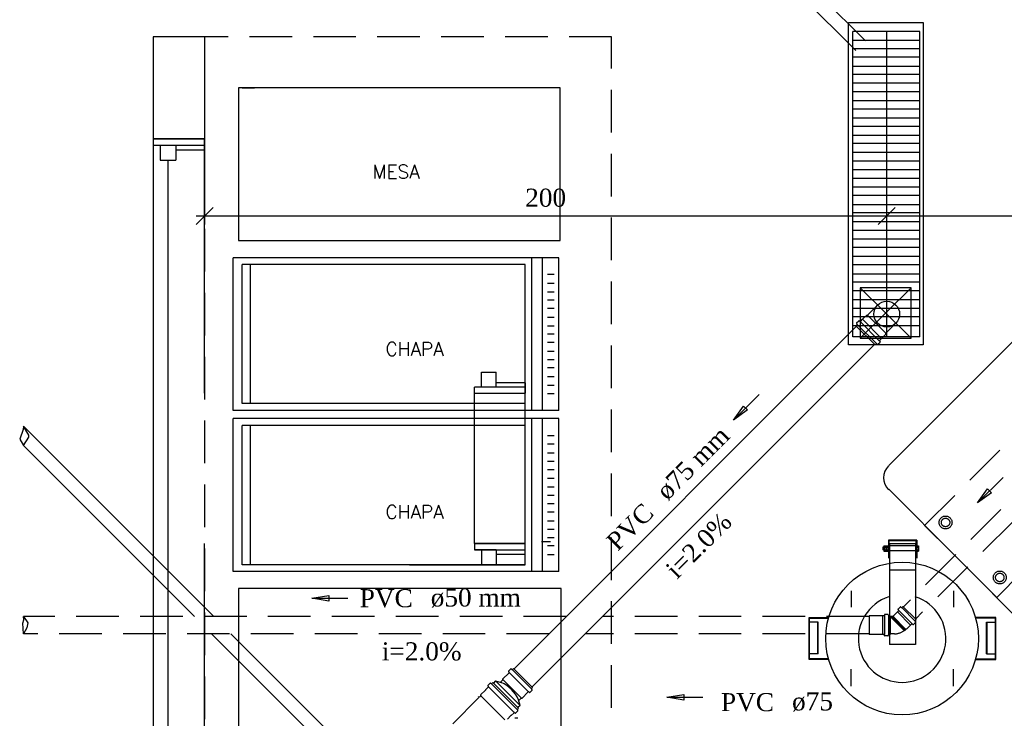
# Model space of a CAD drawing. Header units: millimetres. Extents: x 481 to 729890, y -1 to 83.
# Tile 48 of 60: x 568.94 to 580.49, y 35.22 to 43.42. Entities that reach past the tile are written whole.
import ezdxf

# ---------------------------------------------------------------- set-up
doc = ezdxf.new("R2010")
doc.units = ezdxf.units.MM
doc.header["$MEASUREMENT"] = 0
doc.linetypes.add('Dashed', pattern=[0.75, 0.5, -0.25])
doc.layers.add('3', color=1, linetype='Continuous')
for name, color, linetype, lineweight in [('Simbolos', 1, 'Continuous', 30), ('SIMBOLOS INT', 8, 'Continuous', 5), ('Simbolos_int', 1, 'Continuous', 30), ('TQ-Sentido tubo', 7, 'Continuous', 20), ('TQ-Seção tubo', 1, 'Continuous', 30), ('TQ-Textos tubo', 7, 'Continuous', 20)]:
    doc.layers.add(name, color=color, linetype=linetype, lineweight=lineweight)
doc.styles.add('ROMANS', font='ROMANS')
doc.styles.add('TimesNewRoman', font='times.ttf')
doc.dimstyles.get("Standard").update_dxf_attribs({"dimtxt": 0.18, "dimasz": 0.18, "dimexe": 0.18, "dimexo": 0.0625, "dimgap": 0.09, "dimtad": 0, "dimtih": 1, "dimtoh": 1, "dimdec": 4, "dimzin": 0, "dimdsep": 46, "dimtxsty": 'Standard', "dimcen": 0.09, "dimadec": 0, "dimazin": 0, "dimtfac": 1, "dimtdec": 4, "dimtofl": 0, "dimtmove": 0, "dimatfit": 3, "dimfxl": 0, "dimtolj": 1, "dimtzin": 0, "dimarcsym": 0})
doc.dimstyles.new('UM_25.000000', dxfattribs={"dimtxt": 0.18, "dimasz": 0.2, "dimexe": 0.1, "dimexo": 0.2, "dimgap": 0, "dimtad": 1, "dimtih": 1, "dimtoh": 1, "dimdec": 1, "dimlfac": 25, "dimzin": 0, "dimdsep": 46, "dimtxsty": 'Standard', "dimblk": 'CLOSED', "dimblk1": 'CLOSED', "dimblk2": 'CLOSED', "dimcen": 0.09, "dimdle": 0.1, "dimadec": 1, "dimazin": 2, "dimtfac": 1, "dimtdec": 4, "dimtofl": 0, "dimtmove": 0, "dimatfit": 3, "dimldrblk": 'CLOSED', "dimfxl": 0, "dimtolj": 1, "dimarcsym": 0})

# ---------------------------------------------------------------- blocks, each defined once
blk = doc.blocks.new('_OBLIQUE')
at = {"color": 0, "linetype": 'ByBlock', "lineweight": -2}
blk.add_line((-0.5, -0.5), (0.5, 0.5), dxfattribs=at)
blk = doc.blocks.new('*D95')
at = {"color": 0, "lineweight": -2}
for p, q in [((571.107, 43.013), (571.107, 41.015)), ((579.111, 40.163), (579.111, 41.215)), ((571.007, 41.115), (579.211, 41.115))]:
    blk.add_line(p, q, dxfattribs=at)
at = {"layer": 'Defpoints', "color": 0}
for p in [(571.107, 43.213), (579.111, 41.115), (579.111, 39.963)]:
    blk.add_point(p, dxfattribs=at)
at = {"color": 0, "lineweight": -2, "xscale": 0.2, "yscale": 0.2, "zscale": 0.2, "rotation": 180}
blk.add_blockref('_OBLIQUE', (571.107, 41.115), dxfattribs=at)
at = {"color": 0, "lineweight": -2, "xscale": 0.2, "yscale": 0.2, "zscale": 0.2}
blk.add_blockref('_OBLIQUE', (579.111, 41.115), dxfattribs=at)
at = {"color": 7, "insert": (575.109, 41.327), "char_height": 0.2118, "attachment_point": 5, "rotation": 0.0057, "style": 'TimesNewRoman'}
blk.add_mtext('\\A1;200', dxfattribs=at)
blk = doc.blocks.new('*D96')
at = {"color": 0, "lineweight": -2}
for p, q in [((579.111, 40.163), (579.111, 41.215)), ((583.372, 40.651), (583.372, 41.215)), ((579.011, 41.115), (583.472, 41.115))]:
    blk.add_line(p, q, dxfattribs=at)
at = {"layer": 'Defpoints', "color": 0}
for p in [(583.372, 41.115), (583.372, 40.451), (579.111, 39.963)]:
    blk.add_point(p, dxfattribs=at)
at = {"color": 0, "lineweight": -2, "xscale": 0.2, "yscale": 0.2, "zscale": 0.2, "rotation": 180}
blk.add_blockref('_OBLIQUE', (579.111, 41.115), dxfattribs=at)
at = {"color": 0, "lineweight": -2, "xscale": 0.2, "yscale": 0.2, "zscale": 0.2}
blk.add_blockref('_OBLIQUE', (583.372, 41.115), dxfattribs=at)
at = {"color": 7, "insert": (581.242, 41.327), "char_height": 0.2118, "attachment_point": 5, "rotation": 0.0057, "style": 'TimesNewRoman'}
blk.add_mtext('\\A1;106.5', dxfattribs=at)

msp = doc.modelspace()

# ---------------------------------------------------------------- linework, layer by layer
at = {"color": 7}
for p, q in [((570.5044, 43.2134), (570.5044, 42.0194)), ((571.1074, 43.2134), (570.5044, 43.2134)), ((571.1074, 43.2134), (571.1074, 42.0194)), ((579.5014, 43.2794), (578.7124, 43.2794)), ((578.7124, 39.6974), (578.7124, 43.2794)), ((579.1114, 39.6974), (579.1114, 43.2794)), ((579.5014, 39.6974), (579.5014, 43.2794)), ((579.5014, 43.1714), (578.7124, 43.1714)), ((579.5014, 43.0754), (578.7124, 43.0754)), ((579.5014, 42.9764), (578.7124, 42.9764)), ((579.5014, 42.8684), (578.7124, 42.8684)), ((579.1354, 38.1884), (583.9204, 42.9734)), ((579.5014, 42.7724), (578.7124, 42.7724)), ((579.5014, 42.6704), (578.7124, 42.6704)), ((579.5014, 42.5684), (578.7124, 42.5684)), ((579.5014, 42.4664), (578.7124, 42.4664)), ((579.5014, 42.3674), (578.7124, 42.3674)), ((579.5014, 42.2624), (578.7124, 42.2624)), ((579.5014, 42.1634), (578.7124, 42.1634)), ((579.5014, 42.0584), (578.7124, 42.0584)), ((570.5044, 42.0194), (571.1074, 42.0194)), ((570.5044, 42.0194), (570.5044, 41.9414)), ((571.1074, 42.0194), (570.5044, 42.0194)), ((570.5044, 42.0194), (570.5044, 37.2464)), ((570.7684, 41.9414), (570.5044, 41.9414)), ((571.1074, 41.9414), (570.5044, 41.9414)), ((570.5854, 41.9414), (570.5854, 41.7674)), ((570.7684, 41.9414), (570.7684, 41.7674)), ((571.1074, 41.8904), (571.1074, 42.0194)), ((571.1074, 39.0344), (571.1074, 42.0194)), ((579.5014, 41.9624), (578.7124, 41.9624)), ((570.7684, 41.8904), (571.1074, 41.8904)), ((579.5014, 41.8574), (578.7124, 41.8574)), ((570.5854, 41.7674), (570.7684, 41.7674)), ((570.6784, 39.2834), (570.6784, 41.7674)), ((579.5014, 41.7554), (578.7124, 41.7554)), ((579.5014, 41.6534), (578.7124, 41.6534)), ((579.5014, 41.5544), (578.7124, 41.5544)), ((579.5014, 41.4524), (578.7124, 41.4524)), ((579.5014, 41.3534), (578.7124, 41.3534)), ((579.5014, 41.2454), (578.7124, 41.2454)), ((579.5014, 41.1494), (578.7124, 41.1494)), ((579.5014, 41.0444), (578.7124, 41.0444)), ((579.5014, 40.9424), (578.7124, 40.9424)), ((579.5014, 40.8434), (578.7124, 40.8434)), ((579.5014, 40.7444), (578.7124, 40.7444)), ((575.2654, 40.6244), (571.4434, 40.6244)), ((571.4434, 38.8334), (571.4434, 40.6244)), ((574.9474, 38.8334), (574.9474, 40.6244)), ((575.0704, 38.8334), (575.0704, 40.6244)), ((575.2654, 38.8334), (575.2654, 40.6244)), ((579.5014, 40.6394), (578.7124, 40.6394)), ((574.8694, 40.5434), (571.5484, 40.5434)), ((571.5484, 38.9144), (571.5484, 40.5434)), ((571.6474, 38.9144), (571.6474, 40.5434)), ((574.8694, 38.9144), (574.8694, 40.5434)), ((579.5014, 40.5404), (578.7124, 40.5404)), ((575.2084, 40.4294), (575.1304, 40.4294)), ((575.2084, 40.3214), (575.1304, 40.3214)), ((579.5014, 40.4324), (578.7124, 40.4324)), ((579.5014, 40.3364), (578.7124, 40.3364)), ((575.2084, 40.2224), (575.1304, 40.2224)), ((579.5014, 40.2344), (578.7124, 40.2344)), ((578.7994, 39.6794), (579.3994, 40.2704)), ((579.3994, 39.6794), (578.7994, 40.2704)), ((575.2084, 40.1264), (575.1304, 40.1264)), ((579.5014, 40.1324), (578.7124, 40.1324)), ((575.2084, 40.0274), (575.1304, 40.0274)), ((579.5014, 40.0304), (578.7124, 40.0304)), ((575.2084, 39.9224), (575.1304, 39.9224)), ((579.5014, 39.9314), (578.7124, 39.9314)), ((575.2084, 39.8234), (575.1304, 39.8234)), ((579.5014, 39.8264), (578.7124, 39.8264)), ((575.2084, 39.7274), (575.1304, 39.7274)), ((575.2084, 39.6314), (575.1304, 39.6314)), ((579.5014, 39.6974), (578.7124, 39.6974)), ((575.2084, 39.5264), (575.1304, 39.5264)), ((575.2084, 39.4274), (575.1304, 39.4274)), ((570.6784, 34.5374), (570.6784, 39.2834)), ((574.3564, 39.2834), (574.5274, 39.2834)), ((574.3564, 39.1064), (574.3564, 39.2834)), ((574.5274, 39.1064), (574.5274, 39.2834)), ((575.2084, 39.3314), (575.1304, 39.3314)), ((575.2084, 39.2264), (575.1304, 39.2264)), ((574.5274, 39.1064), (574.2754, 39.1064)), ((574.2754, 39.0344), (574.2754, 39.1064)), ((574.8694, 39.1064), (574.2754, 39.1064)), ((574.8694, 39.1574), (574.5274, 39.1574)), ((574.8694, 39.1574), (574.8694, 39.0344)), ((575.2084, 39.1274), (575.1304, 39.1274)), ((574.2754, 39.0344), (574.8694, 39.0344)), ((574.2754, 37.2734), (574.2754, 39.0344)), ((574.8694, 37.2734), (574.8694, 39.0344)), ((575.2084, 39.0284), (575.1304, 39.0284)), ((575.2654, 38.8334), (571.4434, 38.8334)), ((574.8694, 38.9144), (571.5484, 38.9144)), ((575.2654, 38.7374), (571.4434, 38.7374)), ((571.4434, 36.9434), (571.4434, 38.7374)), ((574.9474, 36.9434), (574.9474, 38.7374)), ((575.0704, 36.9434), (575.0704, 38.7374)), ((575.2654, 36.9434), (575.2654, 38.7374)), ((574.8694, 38.6564), (571.5484, 38.6564)), ((571.5484, 37.0214), (571.5484, 38.6564)), ((571.6474, 37.0214), (571.6474, 38.6564)), ((574.8694, 37.0214), (574.8694, 38.6564)), ((575.2084, 38.5364), (575.1304, 38.5364)), ((575.2084, 38.4374), (575.1304, 38.4374)), ((575.2084, 38.3324), (575.1304, 38.3324)), ((575.2084, 38.2334), (575.1304, 38.2334)), ((575.2084, 38.1374), (575.1304, 38.1374)), ((575.2084, 38.0354), (575.1304, 38.0354)), ((575.2084, 37.9334), (575.1304, 37.9334)), ((579.1354, 37.9094), (580.8214, 36.2144)), ((575.2084, 37.8344), (575.1304, 37.8344)), ((575.2084, 37.7384), (575.1304, 37.7384)), ((575.2084, 37.6394), (575.1304, 37.6394)), ((575.2084, 37.5344), (575.1304, 37.5344)), ((575.2084, 37.4354), (575.1304, 37.4354)), ((575.2084, 37.3394), (575.1304, 37.3394)), ((570.5044, 37.2734), (570.5044, 34.2884)), ((571.1074, 34.2884), (571.1074, 37.2734)), ((574.2754, 37.2734), (574.8694, 37.2734)), ((574.2754, 37.2734), (574.2754, 37.1984)), ((574.8694, 37.2734), (574.2754, 37.2734)), ((574.8694, 37.1474), (574.8694, 37.2734)), ((575.0584, 37.2974), (575.1664, 37.2974)), ((575.2084, 37.2434), (575.1304, 37.2434)), ((579.0664, 37.2314), (579.0664, 37.1984)), ((579.0784, 37.2314), (579.0664, 37.2314)), ((579.0664, 37.2314), (579.0664, 37.1984)), ((579.0784, 37.2314), (579.0664, 37.2314)), ((579.0784, 37.2464), (579.0994, 37.2464)), ((579.0784, 37.2434), (579.0784, 37.2464)), ((579.0784, 37.2434), (579.0784, 37.1864)), ((579.0844, 37.2314), (579.0994, 37.2314)), ((579.1024, 37.2434), (579.0994, 37.2464)), ((579.1024, 37.2434), (579.1024, 37.2464)), ((579.1024, 37.2464), (579.1264, 37.2464)), ((579.1024, 37.2434), (579.1024, 37.1864)), ((579.1024, 37.2314), (579.1264, 37.2314)), ((579.1324, 37.2434), (579.1264, 37.2464)), ((579.4654, 37.3124), (579.1324, 37.3124)), ((579.1324, 37.3124), (579.1324, 37.1024)), ((579.4534, 37.3034), (579.1354, 37.3034)), ((579.1354, 37.3034), (579.1354, 37.1024)), ((579.1444, 37.2674), (579.1444, 36.0884)), ((579.4474, 37.2674), (579.1444, 37.2674)), ((579.4474, 37.2434), (579.1444, 37.2434)), ((579.4474, 37.2674), (579.4474, 36.0884)), ((579.4534, 37.3034), (579.4534, 37.1024)), ((579.4654, 37.3124), (579.4654, 37.1024)), ((579.4654, 37.2464), (579.4834, 37.2464)), ((579.4654, 37.2314), (579.4834, 37.2314)), ((579.4834, 37.2434), (579.4834, 37.2464)), ((579.4834, 37.2434), (579.4834, 37.1864)), ((579.4834, 37.2434), (579.4834, 37.1864)), ((574.5274, 37.1984), (574.2754, 37.1984)), ((574.2754, 37.1984), (574.8694, 37.1984)), ((574.3564, 37.1984), (574.3564, 37.0214)), ((574.5274, 37.1984), (574.5274, 37.0214)), ((574.5274, 37.1474), (574.8694, 37.1474)), ((575.2084, 37.1384), (575.1304, 37.1384)), ((579.0784, 37.1984), (579.0664, 37.1984)), ((579.0784, 37.1984), (579.0664, 37.1984)), ((579.0784, 37.1864), (579.0784, 37.1834)), ((579.0784, 37.1834), (579.0994, 37.1834)), ((579.0844, 37.1984), (579.0994, 37.1984)), ((579.1024, 37.1864), (579.0994, 37.1834)), ((579.1024, 37.1984), (579.1264, 37.1984)), ((579.1024, 37.1864), (579.1024, 37.1834)), ((579.1024, 37.1834), (579.1264, 37.1834)), ((579.1324, 37.1864), (579.1264, 37.1834)), ((579.4474, 37.1864), (579.1444, 37.1864)), ((579.4654, 37.1984), (579.4834, 37.1984)), ((579.4654, 37.1834), (579.4834, 37.1834)), ((579.4834, 37.1864), (579.4834, 37.1834)), ((574.8694, 37.0214), (571.5484, 37.0214)), ((573.5104, 37.0214), (574.6774, 37.0214)), ((574.3564, 37.0214), (574.5274, 37.0214)), ((575.2654, 36.9434), (571.4434, 36.9434)), ((579.4474, 36.9614), (579.1444, 36.9614)), ((578.2024, 35.9114), (578.2024, 36.4064)), ((578.2024, 36.4064), (578.4304, 36.4064)), ((578.2054, 35.9204), (578.2054, 36.3974)), ((578.2054, 36.3974), (578.4304, 36.3974)), ((580.3894, 36.4064), (580.1614, 36.4064)), ((580.3864, 36.3974), (580.1614, 36.3974)), ((580.3864, 35.9204), (580.3864, 36.3974)), ((580.3894, 35.9114), (580.3894, 36.4064)), ((578.3074, 36.3494), (578.2054, 36.3494)), ((578.3014, 35.9774), (578.3014, 36.3494)), ((578.3074, 35.9774), (578.3074, 36.3494)), ((580.2814, 35.9774), (580.2814, 36.3494)), ((580.2814, 36.3494), (580.3864, 36.3494)), ((580.2904, 35.9774), (580.2904, 36.3494)), ((579.4474, 36.0884), (579.1444, 36.0884)), ((578.3074, 35.9774), (578.2054, 35.9774)), ((580.2814, 35.9774), (580.3864, 35.9774)), ((578.4304, 35.9114), (578.2024, 35.9114)), ((578.4304, 35.9204), (578.2054, 35.9204)), ((580.1614, 35.9204), (580.3864, 35.9204)), ((580.1614, 35.9114), (580.3894, 35.9114))]:
    msp.add_line(p, q, dxfattribs=at)
at = {"color": 7, "linetype": 'Continuous'}
for p, q in [((571.5484, 42.6164), (571.6924, 42.6164)), ((574.6774, 37.0214), (574.8694, 37.0214))]:
    msp.add_line(p, q, dxfattribs=at)
at = {"color": 7}
for points in [[(579.5404, 39.6014), (578.6644, 39.6014), (578.6644, 43.3844), (579.5404, 43.3844), (579.5404, 39.6014)], [(571.5034, 42.6164), (571.5034, 40.8254), (575.2804, 40.8254), (575.2804, 42.6164), (571.5034, 42.6164)], [(578.7994, 39.6794), (579.3994, 39.6794), (579.3994, 40.2704), (578.7994, 40.2704), (578.7994, 39.6794)], [(571.5034, 36.7454), (571.5034, 34.9514), (575.2894, 34.9514), (575.2894, 36.7454), (571.5034, 36.7454)], [(578.6944, 36.7184), (578.6944, 36.5264)], [(579.8944, 36.7184), (579.8944, 36.5264)], [(578.6944, 35.5994), (578.6944, 35.7974)], [(579.8944, 35.5994), (579.8944, 35.7974)]]:
    msp.add_lwpolyline(points, dxfattribs=at)
at = {"color": 7, "linetype": 'Dashed'}
for points in [[(571.1074, 43.2134), (571.1074, 25.5944), (575.8834, 25.5944), (575.8834, 43.2134), (571.1074, 43.2134)], [(580.4014, 36.6404), (579.5554, 37.4834), (584.6254, 42.5504), (585.4654, 41.7074), (580.4014, 36.6404)]]:
    msp.add_lwpolyline(points, dxfattribs=at)
for centre, radius in [((579.8014, 37.5194), 0.0756), ((579.8014, 37.5194), 0.0498), ((580.4374, 36.8744), 0.0756), ((580.4374, 36.8744), 0.0498)]:
    msp.add_circle(centre, radius, dxfattribs=at)
at = {"color": 7}
msp.add_circle((579.2914, 36.1574), 0.8955, dxfattribs=at)
for centre, radius, start, end in [((579.2734, 38.0444), 0.199, 135, 225), ((579.0844, 37.2344), 0.00672, 114.054, 245.946), ((579.0844, 37.1954), 0.00672, 114.054, 245.946), ((579.1204, 37.2134), 0.0409, 154.518, 205.481), ((579.0964, 37.2344), 0.00672, 294.054, 65.9458), ((579.0964, 37.1954), 0.00672, 294.054, 65.9458), ((579.0634, 37.2134), 0.0409, 334.518, 25.4814), ((579.1444, 37.2134), 0.0409, 154.518, 205.481), ((579.1114, 37.2344), 0.00672, 114.054, 245.946), ((579.1114, 37.1954), 0.00672, 114.054, 245.946), ((579.1204, 37.2344), 0.00672, 294.054, 65.9458), ((579.1204, 37.1954), 0.00672, 294.054, 65.9458), ((579.0874, 37.2134), 0.0409, 334.518, 25.4814), ((579.4804, 37.2344), 0.00672, 294.054, 65.9458), ((579.4804, 37.1954), 0.00672, 294.054, 65.9458), ((579.4474, 37.2134), 0.0409, 334.518, 25.4814), ((579.2914, 36.1574), 0.5134, 107.597, 72.4024)]:
    msp.add_arc(centre, radius, start, end, dxfattribs=at)
at = {"layer": '3', "color": 5}
for p, q in [((568.9799, 38.6101), (568.9376, 38.4958)), ((568.9834, 38.6475), (568.9799, 38.6101)), ((569.0434, 38.5423), (568.9834, 38.6475)), ((568.9376, 38.4958), (568.9834, 38.4212)), ((568.9834, 38.4212), (569.0434, 38.5212)), ((569.0434, 38.5212), (569.0434, 38.5423))]:
    msp.add_line(p, q, dxfattribs=at)
at = {"layer": '3', "color": 1, "linetype": 'Dashed'}
for p, q in [((568.9834, 36.4147), (569.0332, 36.3428)), ((568.9879, 36.3767), (568.9834, 36.4147)), ((568.9728, 36.339), (568.9879, 36.3767)), ((568.9834, 36.2147), (568.9728, 36.339)), ((569.0219, 36.2824), (568.9834, 36.2147)), ((569.0332, 36.3428), (569.0219, 36.2824))]:
    msp.add_line(p, q, dxfattribs=at)
at = {"layer": 'Simbolos', "color": 1}
for p, q in [((578.8872, 39.9525), (579.0046, 40.0699)), ((578.7578, 39.8598), (578.7826, 39.8846)), ((578.796, 39.8782), (578.7875, 39.8853)), ((578.8017, 39.8782), (578.8257, 39.9023)), ((578.8257, 39.9023), (578.8271, 39.9023)), ((578.8271, 39.9023), (578.8773, 39.9525)), ((578.8773, 39.9525), (578.8872, 39.9525)), ((578.7501, 39.8266), (578.7628, 39.8393)), ((578.9749, 39.6017), (578.7501, 39.8266)), ((578.7635, 39.8443), (578.7571, 39.8549)), ((579.1008, 39.7389), (579.2182, 39.8563)), ((579.0082, 39.6095), (579.0329, 39.6343)), ((579.0265, 39.6534), (579.0506, 39.6774)), ((579.0265, 39.6477), (579.0336, 39.6392)), ((579.0506, 39.6788), (579.1008, 39.729)), ((579.0506, 39.6774), (579.0506, 39.6788)), ((579.1008, 39.729), (579.1008, 39.7389)), ((578.9749, 39.6017), (578.9877, 39.6145)), ((578.9926, 39.6152), (579.0032, 39.6088))]:
    msp.add_line(p, q, dxfattribs=at)
at = {"layer": 'Simbolos', "linetype": 'Dashed'}
for p, q in [((579.2689, 36.5275), (579.2442, 36.5028)), ((579.2739, 36.5282), (579.2845, 36.5219)), ((579.3014, 36.5346), (579.2894, 36.5226)), ((579.4556, 36.3804), (579.3014, 36.5346)), ((579.061, 36.4237), (578.905, 36.4237)), ((579.062, 36.4237), (579.061, 36.4237)), ((579.081, 36.4237), (579.062, 36.4237)), ((579.086, 36.4387), (579.085, 36.4277)), ((579.125, 36.4417), (579.09, 36.4417)), ((579.129, 36.4387), (579.132, 36.4267)), ((579.153, 36.4237), (579.136, 36.4237)), ((579.153, 36.4237), (579.153, 36.2057)), ((579.1855, 36.4158), (579.153, 36.4158)), ((579.2371, 36.4702), (579.189, 36.4222)), ((579.189, 36.4222), (579.1897, 36.42)), ((579.2505, 36.4837), (579.2371, 36.4702)), ((579.2435, 36.4978), (579.2505, 36.4893)), ((579.3912, 36.3161), (579.3432, 36.268)), ((579.4047, 36.3295), (579.3912, 36.3161)), ((579.4188, 36.3225), (579.4103, 36.3295)), ((579.4485, 36.3479), (579.4238, 36.3232)), ((579.4492, 36.3529), (579.4429, 36.3635)), ((579.4556, 36.3804), (579.4436, 36.3684)), ((579.061, 36.2057), (578.905, 36.2057)), ((579.062, 36.2057), (579.061, 36.2057)), ((579.081, 36.2057), (579.062, 36.2057)), ((579.086, 36.1907), (579.085, 36.2017)), ((579.125, 36.1877), (579.09, 36.1877)), ((579.129, 36.1907), (579.132, 36.2027)), ((579.153, 36.2057), (579.136, 36.2057)), ((579.2032, 36.2129), (579.153, 36.2136)), ((579.3163, 36.2525), (579.3212, 36.2489)), ((579.329, 36.2567), (579.3212, 36.2489)), ((579.3326, 36.2687), (579.3255, 36.2616)), ((579.3255, 36.2616), (579.329, 36.2567)), ((579.3432, 36.268), (579.3326, 36.2687))]:
    msp.add_line(p, q, dxfattribs=at)
at = {"layer": 'Simbolos'}
for p, q in [((574.6791, 35.7571), (574.6042, 35.6821)), ((574.6791, 35.7627), (574.6727, 35.7705)), ((574.6982, 35.8002), (574.6734, 35.7754)), ((574.7138, 35.7945), (574.7031, 35.8009)), ((574.7314, 35.808), (574.7187, 35.7952)), ((574.7314, 35.808), (574.9563, 35.5831)), ((574.4366, 35.5895), (574.4019, 35.5548)), ((574.4564, 35.6347), (574.4302, 35.6086)), ((574.4302, 35.6029), (574.4366, 35.5951)), ((574.4613, 35.6354), (574.4719, 35.6291)), ((574.4896, 35.6425), (574.4769, 35.6298)), ((574.4896, 35.6425), (574.7908, 35.3413)), ((574.5221, 35.6609), (574.4967, 35.6354)), ((574.5221, 35.6609), (574.5879, 35.6432)), ((574.6034, 35.6701), (574.5794, 35.646)), ((574.6042, 35.6821), (574.6034, 35.6701)), ((574.327, 35.4742), (574.3185, 35.4657)), ((574.3312, 35.47), (574.327, 35.4742)), ((574.3468, 35.4855), (574.3312, 35.47)), ((574.4019, 35.5534), (574.3461, 35.4976)), ((574.3461, 35.4976), (574.3468, 35.4855)), ((574.4019, 35.5548), (574.4019, 35.5534)), ((574.9054, 35.5308), (574.8304, 35.4558)), ((574.911, 35.5308), (574.9188, 35.5244)), ((574.9485, 35.5499), (574.9238, 35.5251)), ((574.9429, 35.5654), (574.9492, 35.5548)), ((574.9563, 35.5831), (574.9436, 35.5704)), ((574.3227, 35.4615), (574.0187, 35.1574)), ((574.3227, 35.4615), (574.3185, 35.4657)), ((574.8092, 35.3738), (574.7838, 35.3484)), ((574.8092, 35.3738), (574.7915, 35.4396)), ((574.8184, 35.4551), (574.7944, 35.4311)), ((574.8304, 35.4558), (574.8184, 35.4551)), ((574.7017, 35.2536), (574.66, 35.2119)), ((574.7031, 35.2536), (574.7017, 35.2536)), ((574.7378, 35.2882), (574.7031, 35.2536)), ((574.7512, 35.2819), (574.7435, 35.2882)), ((574.7831, 35.308), (574.7569, 35.2819)), ((574.7838, 35.313), (574.7774, 35.3236)), ((574.7908, 35.3413), (574.7781, 35.3286)), ((574.7823, 35.2225), (574.747, 35.2225))]:
    msp.add_line(p, q, dxfattribs=at)
msp.add_circle((579.1114, 39.9631), 0.151, dxfattribs=at)
at = {"layer": 'Simbolos', "color": 1}
for centre, start, end in [((578.7607, 39.857), 135, 210), ((578.7854, 39.8818), 50, 135), ((578.7989, 39.8811), 230, 315), ((578.76, 39.8422), 315, 30), ((579.0294, 39.6505), 135, 220), ((579.0301, 39.6371), 315, 40), ((578.9905, 39.6116), 60, 135), ((579.0053, 39.6124), 240, 315)]:
    msp.add_arc(centre, 0.004, start, end, dxfattribs=at)
at = {"layer": 'Simbolos', "linetype": 'Dashed'}
for centre, radius, start, end in [((579.2717, 36.5247), 0.004, 59.9999, 135), ((579.2866, 36.5254), 0.004, 240, 315), ((579.081, 36.4277), 0.004, 270, 355), ((579.09, 36.4377), 0.004, 90, 175), ((579.125, 36.4377), 0.004, 15, 90), ((579.136, 36.4277), 0.004, 195, 270), ((579.1855, 36.42), 0.004, 270, 0.00004), ((579.247, 36.4999), 0.004, 135, 220), ((579.2477, 36.4865), 0.004, 315, 40.0001), ((579.4075, 36.3267), 0.004, 49.9999, 135), ((579.4209, 36.326), 0.004, 230, 315), ((579.4464, 36.3656), 0.004, 135, 210), ((579.4457, 36.3507), 0.004, 315, 30.0001), ((579.081, 36.2017), 0.004, 5.00001, 90), ((579.09, 36.1917), 0.004, 185, 270), ((579.125, 36.1917), 0.004, 270, 345), ((579.136, 36.2017), 0.004, 90, 165), ((579.2017, 36.4024), 0.1893, 270.444, 307.398)]:
    msp.add_arc(centre, radius, start, end, dxfattribs=at)
at = {"layer": 'Simbolos'}
for centre, radius, start, end in [((574.6763, 35.7726), 0.004, 135, 220), ((574.6763, 35.7599), 0.004, 315, 40), ((574.701, 35.7974), 0.004, 60, 135), ((574.7159, 35.7981), 0.004, 240, 315), ((574.433, 35.6057), 0.004, 135, 220), ((574.4337, 35.5923), 0.004, 315, 40), ((574.4592, 35.6319), 0.004, 60, 135), ((574.474, 35.6326), 0.004, 240, 315), ((574.4189, 35.2706), 0.4098, 24.456, 65.544), ((574.9082, 35.528), 0.004, 50, 135), ((574.9209, 35.528), 0.004, 230, 315), ((574.9464, 35.5676), 0.004, 135, 210), ((574.9457, 35.5527), 0.004, 315, 30), ((574.7406, 35.2854), 0.004, 50, 135), ((574.7541, 35.2847), 0.004, 230, 315), ((574.7809, 35.3257), 0.004, 135, 210), ((574.7802, 35.3109), 0.004, 315, 30)]:
    msp.add_arc(centre, radius, start, end, dxfattribs=at)
at = {"layer": 'SIMBOLOS INT', "color": 1}
for p, q in [((579.0237, 39.6505), (578.7989, 39.8754)), ((578.8257, 39.9023), (579.0506, 39.6774)), ((578.8872, 39.9525), (579.1008, 39.7389)), ((578.9898, 39.6166), (578.7649, 39.8415))]:
    msp.add_line(p, q, dxfattribs=at)
at = {"layer": 'Simbolos_int', "linetype": 'Dashed'}
for p, q in [((579.4415, 36.3663), (579.2873, 36.5204)), ((578.905, 36.4237), (578.905, 36.2057)), ((579.062, 36.4237), (579.062, 36.2057)), ((579.084, 36.4237), (579.084, 36.2057)), ((579.133, 36.4237), (579.133, 36.2057)), ((579.3163, 36.2525), (579.153, 36.4158)), ((579.153, 36.4158), (579.153, 36.2136)), ((579.3255, 36.2616), (579.1706, 36.4165)), ((579.3326, 36.2687), (579.1855, 36.4158)), ((579.3912, 36.3161), (579.2371, 36.4702)), ((579.4075, 36.3324), (579.2534, 36.4865))]:
    msp.add_line(p, q, dxfattribs=at)
at = {"layer": 'Simbolos_int'}
for p, q in [((574.6826, 35.7592), (574.9075, 35.5343)), ((574.7166, 35.7931), (574.9414, 35.5683)), ((574.4387, 35.5916), (574.7399, 35.2904)), ((574.4748, 35.6277), (574.776, 35.3264)), ((574.5221, 35.6609), (574.8092, 35.3738)), ((574.6042, 35.6821), (574.8304, 35.4558)), ((574.6289, 35.2034), (574.3468, 35.4855))]:
    msp.add_line(p, q, dxfattribs=at)
at = {"layer": 'TQ-Seção tubo'}
for p, q in [((576.8125, 45.2161), (578.8621, 43.1665)), ((576.6993, 45.1029), (578.7489, 43.0533)), ((578.7564, 39.8202), (574.7378, 35.8016)), ((578.9686, 39.6081), (574.9499, 35.5895))]:
    msp.add_line(p, q, dxfattribs=at)
at = {"layer": 'TQ-Seção tubo', "linetype": 'Dashed'}
for p, q in [((583.1034, 40.3239), (579.3078, 36.5282)), ((583.2449, 40.1824), (579.4492, 36.3868)), ((575.3509, 36.4147), (568.9834, 36.4147)), ((578.905, 36.4147), (575.7751, 36.4147)), ((575.1509, 36.2147), (568.9834, 36.2147)), ((578.905, 36.2147), (575.5751, 36.2147))]:
    msp.add_line(p, q, dxfattribs=at)
at = {"layer": 'TQ-Seção tubo', "color": 5}
for p, q in [((571.2162, 36.4147), (568.9834, 38.6475)), ((570.9899, 36.4147), (568.9834, 38.4212)), ((573.135, 34.2695), (571.1899, 36.2147)), ((573.2482, 34.3827), (571.4162, 36.2147))]:
    msp.add_line(p, q, dxfattribs=at)

# ---------------------------------------------------------------- texts
at = {"color": 7, "char_height": 0.1592, "attachment_point": 8, "line_spacing_factor": 0.798, "style": 'ROMANS'}
for s, insert, width in [('MESA', (573.3544, 41.5539), 1.212983), ('CHAPA', (573.5704, 39.4749), 1.501066), ('CHAPA', (573.5704, 37.5639), 1.501066)]:
    msp.add_mtext(s, dxfattribs=dict(at, insert=insert, width=width))
at = {"layer": 'TQ-Textos tubo', "char_height": 0.2118, "rotation": 45.00011, "line_spacing_factor": 0.798, "style": 'TimesNewRoman'}
for s, insert, width, attachment_point in [('ø75 mm', (576.5459, 37.7598), 1.825803, 7), ('PVC', (576.3969, 37.6098), 1.071317, 9), ('i=2.0%', (576.9829, 37.1728), 1.613688, 8)]:
    msp.add_mtext(s, dxfattribs=dict(at, insert=insert, width=width, attachment_point=attachment_point))
at = {"layer": 'TQ-Textos tubo', "char_height": 0.2118, "line_spacing_factor": 0.798, "style": 'TimesNewRoman'}
for s, insert, width, attachment_point in [('PVC', (573.5498, 36.5203), 1.071317, 9), ('ø50 mm', (573.7608, 36.5203), 1.825803, 7), ('i=2.0%', (573.6548, 35.8973), 1.613688, 8), ('PVC', (577.7884, 35.3013), 1.071317, 9), ('ø75', (578.0004, 35.3013), 0.829666, 7)]:
    msp.add_mtext(s, dxfattribs=dict(at, insert=insert, width=width, attachment_point=attachment_point))

# ---------------------------------------------------------------- dimensions: what is measured, and where the dimension line sits
dim = msp.add_linear_dim(base=(579.1114, 41.1151), p1=(571.1074, 43.2134), p2=(579.1114, 39.9631), text='200', dimstyle='UM_25.000000', override={"dimtxt": 0.2118, "dimasz": 0.2, "dimexe": 0.1, "dimexo": 0.2, "dimtad": 1, "dimtih": 0, "dimtoh": 0, "dimdec": 1, "dimlfac": 25, "dimzin": 8, "dimtxsty": 'TimesNewRoman', "dimblk": 'OBLIQUE', "dimblk1": 'OBLIQUE', "dimblk2": 'OBLIQUE', "dimsah": 1, "dimdle": 0.1, "dimse1": 0, "dimse2": 0, "dimclrt": 7, "dimadec": 1, "dimazin": 3, "dimtmove": 2, "dimldrblk": 'OBLIQUE'})
dim.commit()
dim.dimension.update_dxf_attribs({"geometry": '*D95', "text_midpoint": (575.1094, 41.3269), "dimtype": 160, "text_rotation": 0.00573})
dim = msp.add_linear_dim(base=(583.372, 41.1151), p1=(579.1114, 39.9631), p2=(583.372, 40.4513), dimstyle='UM_25.000000', override={"dimtxt": 0.2118, "dimasz": 0.2, "dimexe": 0.1, "dimexo": 0.2, "dimtad": 1, "dimtih": 0, "dimtoh": 0, "dimdec": 1, "dimlfac": 25, "dimzin": 8, "dimtxsty": 'TimesNewRoman', "dimblk": 'OBLIQUE', "dimblk1": 'OBLIQUE', "dimblk2": 'OBLIQUE', "dimsah": 1, "dimdle": 0.1, "dimse1": 0, "dimse2": 0, "dimclrt": 7, "dimadec": 1, "dimazin": 3, "dimtmove": 2, "dimldrblk": 'OBLIQUE'})
dim.commit()
dim.dimension.update_dxf_attribs({"geometry": '*D96', "text_midpoint": (581.2417, 41.3269), "dimtype": 160, "text_rotation": 0.00573})

# ---------------------------------------------------------------- leaders
at = {"layer": 'TQ-Sentido tubo'}
for points in [[(577.3133, 38.7204), (577.6128, 39.0199)], [(580.1765, 37.7481), (580.4761, 38.0477)], [(572.3648, 36.6304), (572.7884, 36.6304)], [(576.5309, 35.4685), (576.9545, 35.4685)]]:
    msp.add_leader(points, dimstyle='Standard', override={"dimasz": 0.2, "dimldrblk": 'CLOSED'}, dxfattribs=at)

doc.saveas('drawing.dxf')
